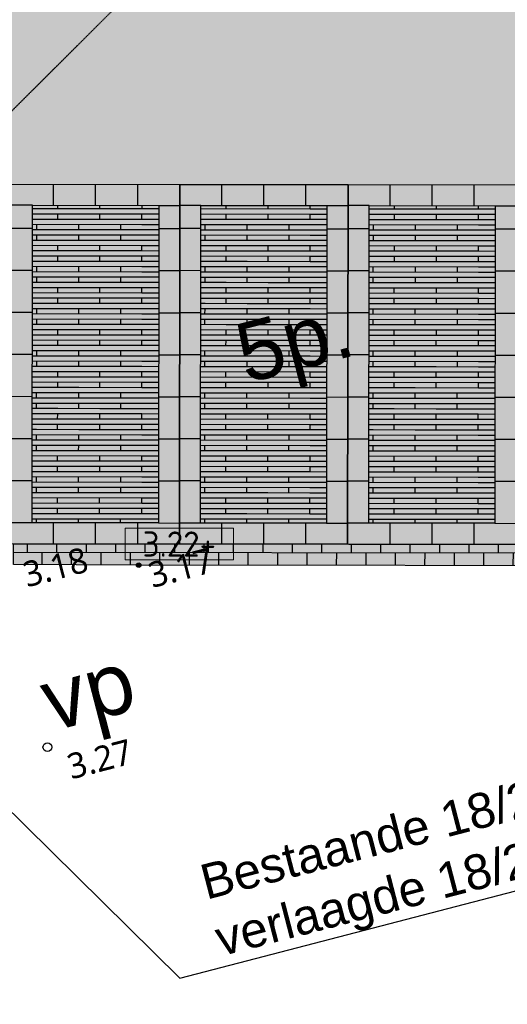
# Model space of a CAD drawing. Header units: millimetres. Extents: x 37875 to 299461, y 97699 to 271071.
# Tile 3 of 198: x 90221 to 97176, y 117196 to 131242. Entities that reach past the tile are written whole.
import ezdxf
from ezdxf.enums import TextEntityAlignment as Align

# ---------------------------------------------------------------- set-up
doc = ezdxf.new("R2010")
doc.units = ezdxf.units.MM
doc.linetypes.add('RI-HWA_AANSLUITLEIDING-SO', pattern=[4.8, 3, -1.8])
for name, color, linetype in [('Hoogte inmeting Binnen Perceel Bestaand pand', 252, 'Continuous'), ('Tekst', 7, 'Continuous'), ('Terrein - Parkeerplaatsen', 10, 'Continuous'), ('Terrein - Struyk Verwo - Hydro Lineo XL 0 Tegels', 250, 'Continuous'), ('Terrein - Struyk Verwo - Hydro Lineo XL 50 Tegels', 251, 'Continuous')]:
    doc.layers.add(name, color=color, linetype=linetype)
doc.layers.add('N-WE-RI-HWA_KOLKAANSLUITING_PVC-G', color=150, linetype='RI-HWA_AANSLUITLEIDING-SO', lineweight=25, true_color=0x007fff)
doc.layers.add('Terrein - Straat Nieuw arcering', color=7, linetype='Continuous', true_color=0xb6b7b4)
doc.layers.add('Terrein - Struyk Verwo - Hydro Lineo XL  0 Solid Grijs', color=7, linetype='Continuous', true_color=0xb6b7b4)
doc.layers.add('X-XX-AL-HOOGTELABEL-S-200', color=7, linetype='Continuous', lineweight=18)
doc.styles.add('20240327-SHE000-0150x1$0$Segoe UI', font='segoeui.ttf', dxfattribs={"height": 12})
doc.styles.add('NLCS-ISO-ANNOTATIEF-T18', font='txt', dxfattribs={"height": 1.8})
doc.styles.get("Standard").update_dxf_attribs({"font": 'arial.ttf'})

# ---------------------------------------------------------------- blocks, each defined once
blk = doc.blocks.new('Parkeerplaats 5130x2400 (90°)')
at = {"layer": 'Terrein - Struyk Verwo - Hydro Lineo XL  0 Solid Grijs'}
h = blk.add_hatch(color=256, dxfattribs=at)
h.dxf.hatch_style = 1
h.paths.add_polyline_path([(846635.656151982, 1489312.407629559), (846635.656151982, 1484182.407629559), (844235.6561519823, 1484182.407629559), (844235.656151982, 1489312.407629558)])
at = {"layer": 'Terrein - Struyk Verwo - Hydro Lineo XL 50 Tegels'}
h = blk.add_hatch(dxfattribs=at)
h.set_pattern_fill('HYDRO LINEO XL 50', color=256, pattern_type=2)
h.set_pattern_definition([(180, (847835.6561519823, 1484482.407629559), (-2.939152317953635e-13, -2399.99999999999), [2400, 1.27237e-11]), (90, (846035.6561519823, 1484482.407629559), (-2399.99999999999, 1.469576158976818e-13), [74.9999999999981, -2324.99999999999]), (180, (846035.6561519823, 1484782.407629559), (-2.939152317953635e-13, -2399.99999999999), [600.000000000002, -1799.99999999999]), (90, (845435.6561519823, 1484632.407629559), (-2399.99999999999, 1.469576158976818e-13), [75.00000000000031, -2324.99999999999]), (90, (846635.6561519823, 1484482.407629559), (-2399.99999999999, 1.469576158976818e-13), [74.9999999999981, -2324.99999999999]), (180, (846635.6561519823, 1484782.407629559), (-2.939152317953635e-13, -2399.99999999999), [599.999999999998, -1799.99999999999]), (90, (847235.6561519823, 1484482.407629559), (-2399.99999999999, 1.469576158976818e-13), [74.9999999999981, -2324.99999999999]), (180, (847235.6561519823, 1484782.407629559), (-2.939152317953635e-13, -2399.99999999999), [600.000000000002, -1799.99999999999]), (90, (847835.6561519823, 1484482.407629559), (-2399.99999999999, 1.469576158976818e-13), [74.9999999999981, -2324.99999999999]), (180, (847835.6561519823, 1484782.407629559), (-2.939152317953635e-13, -2399.99999999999), [600.000000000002, -1799.99999999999]), (90, (845735.6561519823, 1484782.407629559), (-2399.99999999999, 1.469576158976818e-13), [74.9999999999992, -2324.99999999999]), (180, (845735.6561519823, 1485082.407629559), (-2.939152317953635e-13, -2399.99999999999), [300.000000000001, -2099.99999999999]), (90, (846335.6561519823, 1484782.407629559), (-2399.99999999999, 1.469576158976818e-13), [75.0000000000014, -2324.99999999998]), (180, (846335.6561519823, 1485082.407629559), (-2.939152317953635e-13, -2399.99999999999), [600.000000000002, -1799.99999999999]), (90, (846935.6561519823, 1484782.407629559), (-2399.99999999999, 1.469576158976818e-13), [75.0000000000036, -2324.99999999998]), (180, (846935.6561519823, 1485082.407629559), (-2.939152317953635e-13, -2399.99999999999), [599.999999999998, -1799.99999999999]), (180, (847835.6561519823, 1485082.407629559), (-2.939152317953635e-13, -2399.99999999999), [899.999999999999, -1499.99999999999]), (90, (847535.6561519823, 1484782.407629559), (-2399.99999999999, 1.469576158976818e-13), [75.0000000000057, -2324.99999999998]), (180, (847835.6561519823, 1484707.407629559), (-2.939152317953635e-13, -2399.99999999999), [2400, 1.27237e-11]), (180, (847835.6561519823, 1485007.407629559), (-2.939152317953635e-13, -2399.99999999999), [2400, 1.27237e-11]), (180, (847835.6561519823, 1484632.407629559), (-2.939152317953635e-13, -2399.99999999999), [2400, 1.27237e-11]), (180, (847835.6561519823, 1484557.407629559), (-2.939152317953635e-13, -2399.99999999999), [2400, 1.27237e-11]), (90, (845435.6561519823, 1484482.407629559), (-2399.99999999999, 1.469576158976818e-13), [74.9999999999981, -2324.99999999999]), (90, (846035.6561519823, 1484632.407629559), (-2399.99999999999, 1.469576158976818e-13), [75.00000000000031, -2324.99999999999]), (90, (846635.6561519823, 1484632.407629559), (-2399.99999999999, 1.469576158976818e-13), [75.00000000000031, -2324.99999999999]), (90, (847235.6561519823, 1484632.407629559), (-2399.99999999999, 1.469576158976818e-13), [75.00000000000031, -2324.99999999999]), (90, (847835.6561519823, 1484632.407629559), (-2399.99999999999, 1.469576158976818e-13), [75.00000000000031, -2324.99999999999]), (180, (847835.6561519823, 1484932.407629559), (-2.939152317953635e-13, -2399.99999999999), [2400, 1.27237e-11]), (180, (847835.6561519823, 1484857.407629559), (-2.939152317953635e-13, -2399.99999999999), [2400, 1.27237e-11]), (90, (845735.6561519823, 1484932.407629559), (-2399.99999999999, 1.469576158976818e-13), [75.00000000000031, -2324.99999999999]), (90, (846335.6561519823, 1484932.407629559), (-2399.99999999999, 1.469576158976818e-13), [75.00000000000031, -2324.99999999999]), (90, (846935.6561519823, 1484932.407629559), (-2399.99999999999, 1.469576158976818e-13), [75.00000000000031, -2324.99999999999]), (90, (847535.6561519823, 1484932.407629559), (-2399.99999999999, 1.469576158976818e-13), [75.00000000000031, -2324.99999999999]), (90, (846035.6561519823, 1485082.407629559), (-2399.99999999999, 1.469576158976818e-13), [74.9999999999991, -2324.99999999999]), (180, (846035.6561519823, 1485382.407629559), (-2.939152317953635e-13, -2399.99999999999), [600.000000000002, -1799.99999999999]), (90, (845435.6561519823, 1485232.407629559), (-2399.99999999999, 1.469576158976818e-13), [75.00000000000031, -2324.99999999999]), (90, (846635.6561519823, 1485082.407629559), (-2399.99999999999, 1.469576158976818e-13), [75.0000000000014, -2324.99999999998]), (180, (846635.6561519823, 1485382.407629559), (-2.939152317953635e-13, -2399.99999999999), [599.999999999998, -1799.99999999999]), (90, (847235.6561519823, 1485082.407629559), (-2399.99999999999, 1.469576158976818e-13), [75.00000000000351, -2324.99999999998]), (180, (847235.6561519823, 1485382.407629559), (-2.939152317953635e-13, -2399.99999999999), [600.000000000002, -1799.99999999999]), (90, (847835.6561519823, 1485082.407629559), (-2399.99999999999, 1.469576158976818e-13), [75.00000000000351, -2324.99999999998]), (180, (847835.6561519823, 1485382.407629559), (-2.939152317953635e-13, -2399.99999999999), [600.000000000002, -1799.99999999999]), (90, (845735.6561519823, 1485382.407629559), (-2399.99999999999, 1.469576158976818e-13), [75.00000000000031, -2324.99999999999]), (180, (845735.6561519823, 1485682.407629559), (-2.939152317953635e-13, -2399.99999999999), [300.000000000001, -2099.99999999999]), (90, (846335.6561519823, 1485382.407629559), (-2399.99999999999, 1.469576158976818e-13), [75.0000000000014, -2324.99999999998]), (180, (846335.6561519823, 1485682.407629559), (-2.939152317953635e-13, -2399.99999999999), [600.000000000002, -1799.99999999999]), (90, (846935.6561519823, 1485382.407629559), (-2399.99999999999, 1.469576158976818e-13), [75.00000000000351, -2324.99999999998]), (180, (846935.6561519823, 1485682.407629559), (-2.939152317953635e-13, -2399.99999999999), [599.999999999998, -1799.99999999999]), (180, (847835.6561519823, 1485682.407629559), (-2.939152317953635e-13, -2399.99999999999), [899.999999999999, -1499.99999999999]), (90, (847535.6561519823, 1485382.407629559), (-2399.99999999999, 1.469576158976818e-13), [75.0000000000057, -2324.99999999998]), (180, (847835.6561519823, 1485307.407629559), (-2.939152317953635e-13, -2399.99999999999), [2400, 1.27237e-11]), (180, (847835.6561519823, 1485607.407629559), (-2.939152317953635e-13, -2399.99999999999), [2400, 1.27237e-11]), (180, (847835.6561519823, 1485232.407629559), (-2.939152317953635e-13, -2399.99999999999), [2400, 1.27237e-11]), (180, (847835.6561519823, 1485157.407629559), (-2.939152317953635e-13, -2399.99999999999), [2400, 1.27237e-11]), (90, (845435.6561519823, 1485082.407629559), (-2399.99999999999, 1.469576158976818e-13), [74.99999999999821, -2324.99999999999]), (90, (846035.6561519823, 1485232.407629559), (-2399.99999999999, 1.469576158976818e-13), [75.00000000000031, -2324.99999999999]), (90, (846635.6561519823, 1485232.407629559), (-2399.99999999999, 1.469576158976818e-13), [75.00000000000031, -2324.99999999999]), (90, (847235.6561519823, 1485232.407629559), (-2399.99999999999, 1.469576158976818e-13), [75.00000000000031, -2324.99999999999]), (90, (847835.6561519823, 1485232.407629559), (-2399.99999999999, 1.469576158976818e-13), [75.00000000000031, -2324.99999999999]), (180, (847835.6561519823, 1485532.407629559), (-2.939152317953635e-13, -2399.99999999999), [2400, 1.27237e-11]), (180, (847835.6561519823, 1485457.407629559), (-2.939152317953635e-13, -2399.99999999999), [2400, 1.27237e-11]), (90, (845735.6561519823, 1485532.407629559), (-2399.99999999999, 1.469576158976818e-13), [74.9999999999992, -2324.99999999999]), (90, (846335.6561519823, 1485532.407629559), (-2399.99999999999, 1.469576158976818e-13), [74.9999999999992, -2324.99999999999]), (90, (846935.6561519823, 1485532.407629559), (-2399.99999999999, 1.469576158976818e-13), [74.9999999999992, -2324.99999999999]), (90, (847535.6561519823, 1485532.407629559), (-2399.99999999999, 1.469576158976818e-13), [74.9999999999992, -2324.99999999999]), (90, (846035.6561519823, 1485682.407629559), (-2399.99999999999, 1.469576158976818e-13), [75.0000000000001, -2324.99999999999]), (180, (846035.6561519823, 1485982.407629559), (-2.939152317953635e-13, -2399.99999999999), [600.000000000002, -1799.99999999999]), (90, (845435.6561519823, 1485832.407629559), (-2399.99999999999, 1.469576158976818e-13), [74.9999999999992, -2324.99999999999]), (90, (846635.6561519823, 1485682.407629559), (-2399.99999999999, 1.469576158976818e-13), [75.0000000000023, -2324.99999999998]), (180, (846635.6561519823, 1485982.407629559), (-2.939152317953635e-13, -2399.99999999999), [599.999999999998, -1799.99999999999]), (90, (847235.6561519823, 1485682.407629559), (-2399.99999999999, 1.469576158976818e-13), [75.00000000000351, -2324.99999999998]), (180, (847235.6561519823, 1485982.407629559), (-2.939152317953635e-13, -2399.99999999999), [600.000000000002, -1799.99999999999]), (90, (847835.6561519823, 1485682.407629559), (-2399.99999999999, 1.469576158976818e-13), [75.00000000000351, -2324.99999999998]), (180, (847835.6561519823, 1485982.407629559), (-2.939152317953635e-13, -2399.99999999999), [600.000000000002, -1799.99999999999]), (90, (845735.6561519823, 1485982.407629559), (-2399.99999999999, 1.469576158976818e-13), [75.00000000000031, -2324.99999999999]), (180, (845735.6561519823, 1486282.407629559), (-2.939152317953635e-13, -2399.99999999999), [300.000000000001, -2099.99999999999]), (90, (846335.6561519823, 1485982.407629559), (-2399.99999999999, 1.469576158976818e-13), [75.00000000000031, -2324.99999999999]), (180, (846335.6561519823, 1486282.407629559), (-2.939152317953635e-13, -2399.99999999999), [600.000000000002, -1799.99999999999]), (90, (846935.6561519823, 1485982.407629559), (-2399.99999999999, 1.469576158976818e-13), [75.0000000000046, -2324.99999999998]), (180, (846935.6561519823, 1486282.407629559), (-2.939152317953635e-13, -2399.99999999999), [599.999999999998, -1799.99999999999]), (180, (847835.6561519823, 1486282.407629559), (-2.939152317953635e-13, -2399.99999999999), [899.999999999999, -1499.99999999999]), (90, (847535.6561519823, 1485982.407629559), (-2399.99999999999, 1.469576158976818e-13), [75.0000000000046, -2324.99999999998]), (180, (847835.6561519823, 1485907.407629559), (-2.939152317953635e-13, -2399.99999999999), [2400, 1.27237e-11]), (180, (847835.6561519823, 1486207.407629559), (-2.939152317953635e-13, -2399.99999999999), [2400, 1.27237e-11]), (180, (847835.6561519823, 1485832.407629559), (-2.939152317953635e-13, -2399.99999999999), [2400, 1.27237e-11]), (180, (847835.6561519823, 1485757.407629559), (-2.939152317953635e-13, -2399.99999999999), [2400, 1.27237e-11]), (90, (845435.6561519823, 1485682.407629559), (-2399.99999999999, 1.469576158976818e-13), [74.99999999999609, -2324.99999999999]), (90, (846035.6561519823, 1485832.407629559), (-2399.99999999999, 1.469576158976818e-13), [74.9999999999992, -2324.99999999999]), (90, (846635.6561519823, 1485832.407629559), (-2399.99999999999, 1.469576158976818e-13), [74.9999999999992, -2324.99999999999]), (90, (847235.6561519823, 1485832.407629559), (-2399.99999999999, 1.469576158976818e-13), [74.9999999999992, -2324.99999999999]), (90, (847835.6561519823, 1485832.407629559), (-2399.99999999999, 1.469576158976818e-13), [74.9999999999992, -2324.99999999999]), (180, (847835.6561519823, 1486132.407629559), (-2.939152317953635e-13, -2399.99999999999), [2400, 1.27237e-11]), (180, (847835.6561519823, 1486057.407629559), (-2.939152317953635e-13, -2399.99999999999), [2400, 1.27237e-11]), (90, (845735.6561519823, 1486132.407629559), (-2399.99999999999, 1.469576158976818e-13), [75.00000000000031, -2324.99999999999]), (90, (846335.6561519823, 1486132.407629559), (-2399.99999999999, 1.469576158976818e-13), [75.00000000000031, -2324.99999999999]), (90, (846935.6561519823, 1486132.407629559), (-2399.99999999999, 1.469576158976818e-13), [75.00000000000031, -2324.99999999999]), (90, (847535.6561519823, 1486132.407629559), (-2399.99999999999, 1.469576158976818e-13), [75.00000000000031, -2324.99999999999]), (90, (846035.6561519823, 1486282.407629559), (-2399.99999999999, 1.469576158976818e-13), [74.9999999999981, -2324.99999999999]), (180, (846035.6561519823, 1486582.407629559), (-2.939152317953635e-13, -2399.99999999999), [600.000000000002, -1799.99999999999]), (90, (845435.6561519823, 1486432.407629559), (-2399.99999999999, 1.469576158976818e-13), [75.00000000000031, -2324.99999999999]), (90, (846635.6561519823, 1486282.407629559), (-2399.99999999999, 1.469576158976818e-13), [75.00000000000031, -2324.99999999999]), (180, (846635.6561519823, 1486582.407629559), (-2.939152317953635e-13, -2399.99999999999), [599.999999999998, -1799.99999999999]), (90, (847235.6561519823, 1486282.407629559), (-2399.99999999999, 1.469576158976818e-13), [75.0000000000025, -2324.99999999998]), (180, (847235.6561519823, 1486582.407629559), (-2.939152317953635e-13, -2399.99999999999), [600.000000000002, -1799.99999999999]), (90, (847835.6561519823, 1486282.407629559), (-2399.99999999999, 1.469576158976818e-13), [75.0000000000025, -2324.99999999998]), (180, (847835.6561519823, 1486582.407629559), (-2.939152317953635e-13, -2399.99999999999), [600.000000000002, -1799.99999999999]), (90, (845735.6561519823, 1486582.407629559), (-2399.99999999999, 1.469576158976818e-13), [75.00000000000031, -2324.99999999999]), (180, (845735.6561519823, 1486882.407629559), (-2.939152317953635e-13, -2399.99999999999), [300.000000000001, -2099.99999999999]), (90, (846335.6561519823, 1486582.407629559), (-2399.99999999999, 1.469576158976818e-13), [75.00000000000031, -2324.99999999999]), (180, (846335.6561519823, 1486882.407629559), (-2.939152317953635e-13, -2399.99999999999), [600.000000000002, -1799.99999999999]), (90, (846935.6561519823, 1486582.407629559), (-2399.99999999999, 1.469576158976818e-13), [75.0000000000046, -2324.99999999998]), (180, (846935.6561519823, 1486882.407629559), (-2.939152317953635e-13, -2399.99999999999), [599.999999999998, -1799.99999999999]), (180, (847835.6561519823, 1486882.407629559), (-2.939152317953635e-13, -2399.99999999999), [899.9999999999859, -1500]), (90, (847535.6561519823, 1486582.407629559), (-2399.99999999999, 1.469576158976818e-13), [75.0000000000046, -2324.99999999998]), (180, (847835.6561519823, 1486507.407629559), (-2.939152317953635e-13, -2399.99999999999), [2400, 1.27237e-11]), (180, (847835.6561519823, 1486807.407629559), (-2.939152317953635e-13, -2399.99999999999), [2400, 1.27237e-11]), (180, (847835.6561519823, 1486432.407629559), (-2.939152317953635e-13, -2399.99999999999), [2400, 1.27237e-11]), (180, (847835.6561519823, 1486357.407629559), (-2.939152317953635e-13, -2399.99999999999), [2400, 1.27237e-11]), (90, (845435.6561519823, 1486282.407629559), (-2399.99999999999, 1.469576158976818e-13), [74.999999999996, -2324.99999999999]), (90, (846035.6561519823, 1486432.407629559), (-2399.99999999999, 1.469576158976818e-13), [75.00000000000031, -2324.99999999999]), (90, (846635.6561519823, 1486432.407629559), (-2399.99999999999, 1.469576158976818e-13), [75.00000000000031, -2324.99999999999]), (90, (847235.6561519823, 1486432.407629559), (-2399.99999999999, 1.469576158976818e-13), [75.00000000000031, -2324.99999999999]), (90, (847835.6561519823, 1486432.407629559), (-2399.99999999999, 1.469576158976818e-13), [75.00000000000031, -2324.99999999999]), (180, (847835.6561519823, 1486732.407629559), (-2.939152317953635e-13, -2399.99999999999), [2400, 1.27237e-11]), (180, (847835.6561519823, 1486657.407629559), (-2.939152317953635e-13, -2399.99999999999), [2400, 1.27237e-11]), (90, (845735.6561519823, 1486732.407629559), (-2399.99999999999, 1.469576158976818e-13), [75.00000000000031, -2324.99999999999]), (90, (846335.6561519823, 1486732.407629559), (-2399.99999999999, 1.469576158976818e-13), [75.00000000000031, -2324.99999999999]), (90, (846935.6561519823, 1486732.407629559), (-2399.99999999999, 1.469576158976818e-13), [75.00000000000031, -2324.99999999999]), (90, (847535.6561519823, 1486732.407629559), (-2399.99999999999, 1.469576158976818e-13), [75.00000000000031, -2324.99999999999])])
h.paths.add_polyline_path([(846335.656151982, 1489012.407629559), (846335.656151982, 1484482.407629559), (844535.6561519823, 1484482.407629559), (844535.656151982, 1489012.407629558)])
at = {"layer": 'Terrein - Parkeerplaatsen'}
blk.add_lwpolyline([(846635.656151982, 1489312.407629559), (846635.656151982, 1484182.407629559), (844235.6561519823, 1484182.407629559), (844235.656151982, 1489312.407629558)], close=True, dxfattribs=at)
at = {"layer": 'Terrein - Struyk Verwo - Hydro Lineo XL 0 Tegels'}
for points in [[(844835.6561519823, 1489012.407629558), (844835.6561519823, 1489312.407629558)], [(845435.6561519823, 1489012.407629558), (845435.6561519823, 1489312.407629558)], [(846035.6561519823, 1489012.407629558), (846035.6561519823, 1489312.407629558)], [(844535.6561519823, 1489012.407629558), (844235.6561519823, 1489012.407629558)], [(846335.656151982, 1489012.407629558), (846635.656151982, 1489012.407629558)], [(844535.6561519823, 1488682.407629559), (844235.6561519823, 1488682.407629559)], [(846335.656151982, 1488682.407629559), (846635.656151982, 1488682.407629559)], [(844535.6561519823, 1488082.407629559), (844235.6561519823, 1488082.407629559)], [(846335.656151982, 1488082.407629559), (846635.656151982, 1488082.407629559)], [(844535.6561519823, 1487482.407629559), (844235.6561519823, 1487482.407629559)], [(846335.656151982, 1487482.407629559), (846635.656151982, 1487482.407629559)], [(844535.6561519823, 1486882.407629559), (844235.6561519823, 1486882.407629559)], [(846335.656151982, 1486882.407629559), (846635.656151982, 1486882.407629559)], [(844535.6561519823, 1486282.407629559), (844235.6561519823, 1486282.407629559)], [(846335.656151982, 1486282.407629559), (846635.656151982, 1486282.407629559)], [(844535.6561519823, 1485682.407629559), (844235.6561519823, 1485682.407629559)], [(846335.656151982, 1485682.407629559), (846635.656151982, 1485682.407629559)], [(844535.6561519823, 1485082.407629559), (844235.6561519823, 1485082.407629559)], [(846335.656151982, 1485082.407629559), (846635.656151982, 1485082.407629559)], [(844535.6561519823, 1484482.407629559), (844235.6561519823, 1484482.407629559)], [(844835.6561519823, 1484482.407629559), (844835.6561519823, 1484182.407629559)], [(845435.6561519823, 1484482.407629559), (845435.6561519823, 1484182.407629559)], [(846035.6561519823, 1484482.407629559), (846035.6561519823, 1484182.407629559)], [(846335.656151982, 1484482.407629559), (846635.656151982, 1484482.407629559)]]:
    blk.add_lwpolyline(points, dxfattribs=at)
blk.add_lwpolyline([(846335.656151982, 1489012.407629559), (846335.656151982, 1484482.407629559), (844535.6561519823, 1484482.407629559), (844535.656151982, 1489012.407629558)], close=True, dxfattribs=at)
blk = doc.blocks.new('20240327-SHE000-0150x1$0$detailpunt')
h = blk.add_hatch(color=256)
edge = h.paths.add_edge_path()
edge.add_arc((0, 0), 0.1623463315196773, 0, 360)
blk.add_circle((0, 0), 0.1623463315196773)
blk = doc.blocks.new('Inmetingen Bestaand Pand')
blk.add_circle((-85.5758217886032, -65.54984785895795, 3.270839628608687), 0.06244089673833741)
at = {"xscale": 0.2, "yscale": 0.2, "zscale": 0.2}
blk.add_blockref('20240327-SHE000-0150x1$0$detailpunt', (-83.66235891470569, -63.36430197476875, 3.165004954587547), dxfattribs=at)
blk.add_blockref('20240327-SHE000-0150x1$0$detailpunt', (-83.66235891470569, -63.36430197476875, 3.165004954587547), dxfattribs=at)
at = {"style": '20240327-SHE000-0150x1$0$Segoe UI'}
for s, height, p in [('3.18', 0.36, (-85.283869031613, -63.27047586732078, 3.175852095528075)), ('3.17', 0.36, (-83.5560846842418, -63.72777837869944, 3.165004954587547)), ('3.17', 0.36, (-83.5560846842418, -63.72777837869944, 3.165004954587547)), ('vp', 0.8999999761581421, (-85.46333996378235, -65.35008410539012, 3.270839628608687)), ('3.27', 0.36, (-85.36101810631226, -66.08048369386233, 3.270839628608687))]:
    blk.add_text(s, height=height, dxfattribs=at).set_placement(p)
blk = doc.blocks.new('*U284')
h = blk.add_hatch(color=253)
h.dxf.hatch_style = 1
h.paths.add_polyline_path([(-3.858258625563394, -1.132202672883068), (3.858258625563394, -1.132202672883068), (3.858258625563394, 1.132202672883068), (-3.858258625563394, 1.132202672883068)])
blk.add_lwpolyline([(-3.858258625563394, -1.132202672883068), (3.858258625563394, -1.132202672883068), (3.858258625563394, 1.132202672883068), (-3.858258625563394, 1.132202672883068)], close=True)
at = {"style": 'NLCS-ISO-ANNOTATIEF-T18'}
blk.add_attdef('HGT', text='', height=1.8, dxfattribs=at).set_placement((-0.002853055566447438, -0.0004570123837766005), align=Align.MIDDLE_CENTER)

msp = doc.modelspace()

# ---------------------------------------------------------------- hatches: boundary and pattern name
at = {"layer": 'Terrein - Straat Nieuw arcering'}
h = msp.add_hatch(color=256, dxfattribs=at)
h.dxf.hatch_style = 1
h.paths.add_polyline_path([(90131.50066336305, 123468.4765979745), (90131.79598792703, 123764.2262438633), (99699.03849794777, 123754.6727539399), (99698.61769443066, 123451.9439464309), (99513.65952973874, 123452.2010446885), (91918.75913816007, 123460.0219022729)])
at = {"layer": 'Terrein - Struyk Verwo - Hydro Lineo XL  0 Solid Grijs'}
h = msp.add_hatch(color=256, dxfattribs=at)
h.dxf.hatch_style = 1
edge = h.paths.add_edge_path()
edge.add_line((86667.08133857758, 133605.2315811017), (85553.45141666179, 132605.6370480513))
edge.add_arc((81444.42927917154, 139289.8482107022), 7846.192821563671, 243.3934766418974, 301.58052010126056, ccw=False)
edge.add_line((77930.42639436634, 132274.5416944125), (80589.90902188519, 129555.3623258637))
edge.add_line((80589.90902187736, 129555.3623257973), (82707.80905655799, 127281.1426959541))
edge.add_arc((76828.5005625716, 122246.2177695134), 7740.590247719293, 29.620857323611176, 40.57610376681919, ccw=False)
edge.add_line((83557.5122594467, 126072.0691735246), (86684.82578860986, 128897.670816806))
edge.add_line((86684.8257886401, 128897.6708168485), (87194.49644631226, 128897.1618787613))
edge.add_line((87194.49644633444, 128897.1618787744), (87704.1671040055, 128896.6529408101))
edge.add_line((87704.16710396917, 128896.6529408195), (88304.16680482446, 128896.0538035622))
edge.add_line((88304.16680481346, 128896.0538035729), (100304.160822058, 128884.0710590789))
edge.add_line((100304.1608220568, 128884.071059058), (100316.4730919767, 141214.0649118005))
edge.add_line((100316.4730919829, 141214.0649117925), (102716.471895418, 141211.6683628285))
edge.add_line((102716.4718954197, 141211.6683628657), (102718.6415632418, 143384.4594897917))
edge.add_line((102718.6415632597, 143384.4594897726), (105118.6403666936, 143382.0629409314))
edge.add_line((105118.6403666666, 143382.0629409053), (105120.810034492, 145554.8540674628))
edge.add_line((105120.8100345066, 145554.8540674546), (107520.8088379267, 145552.4575185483))
edge.add_line((107520.8088379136, 145552.4575185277), (107522.9785057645, 147725.2486454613))
edge.add_line((107522.9785057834, 147725.2486454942), (109922.9773092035, 147722.8520965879))
edge.add_line((109922.9773091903, 147722.8520965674), (109925.1469770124, 149895.6432234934))
edge.add_line((109925.1469770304, 149895.6432234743), (112325.1457804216, 149893.2466745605))
edge.add_line((112325.1457804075, 149893.246674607), (112327.3154482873, 152066.0378015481))
edge.add_line((112327.3154483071, 152066.0378015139), (114727.3142517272, 152063.6412526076))
edge.add_line((114727.3142517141, 152063.6412525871), (114729.4839195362, 154236.4323795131))
edge.add_line((114729.4839195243, 154236.4323795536), (117129.4827229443, 154234.0358306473))
edge.add_line((117129.482722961, 154234.0358306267), (117131.6523907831, 156406.8269575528))
edge.add_line((117131.652390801, 156406.8269575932), (119531.6511942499, 156404.4304086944))
edge.add_line((119531.6511942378, 156404.4304086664), (119533.8208620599, 158577.2215355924))
edge.add_line((119533.8208620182, 158577.2215355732), (121933.8196654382, 158574.824986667))
edge.add_line((121933.8196654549, 158574.8249867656), (121935.9893333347, 160747.6161137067))
edge.add_line((121935.9893333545, 160747.6161136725), (124335.9881367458, 160745.2195647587))
edge.add_line((124335.9881367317, 160745.2195647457), (124338.1578045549, 162918.0106915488))
edge.add_line((124338.1578045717, 162918.0106915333), (126738.1566079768, 162915.6141426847))
edge.add_line((126738.1566079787, 162915.6141426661), (126740.3262758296, 165088.4052695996))
edge.add_line((126740.3262758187, 165088.405269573), (128840.325228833, 165086.3082892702))
edge.add_line((128840.3252288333, 165086.3082893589), (128842.22368819, 166987.5005254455))
edge.add_line((128842.2236882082, 166987.5005254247), (131402.3725807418, 166984.9440566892))
edge.add_line((131402.37258073, 166984.9440566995), (131404.427388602, 169042.7098743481))
edge.add_line((131404.4273885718, 169042.7098743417), (144004.463143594, 169030.1279505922))
edge.add_line((144004.4631436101, 169030.1279505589), (144011.6946662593, 176229.9630641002))
edge.add_line((144011.6946662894, 176229.9630640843), (144743.5703354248, 176229.2322404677))
edge.add_line((144743.5703354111, 176229.2322405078), (144748.6929587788, 181359.2296829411))
edge.add_line((144748.6929587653, 181359.2296829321), (147148.6917620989, 181356.8331340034))
edge.add_line((147148.6917621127, 181356.8331340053), (147146.1356067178, 183525.3544100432))
edge.add_line((147146.1356067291, 183525.3544100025), (149250.856114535, 183523.2527149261))
edge.add_line((149250.8561144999, 183523.2527150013), (149252.7588422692, 185428.7195165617))
edge.add_line((149252.7588422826, 185428.7195165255), (150742.1267036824, 186774.3853054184))
edge.add_line((150742.1267036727, 186774.3853053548), (152231.4945650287, 188120.0510942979))
edge.add_line((152231.494565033, 188120.051094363), (156810.2413640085, 192257.0162344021))
edge.add_line((156810.2413640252, 192257.0162344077), (163444.5160833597, 192250.3914444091))
edge.add_line((163444.5160833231, 192250.3914443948), (163441.5203737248, 189250.3929401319))
edge.add_line((163441.520373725, 189250.3929401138), (170341.516933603, 189243.5028081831))
edge.add_line((170341.5169336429, 189243.502808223), (170348.4391517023, 195473.9171884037))
edge.add_line((170348.4391516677, 195473.9171883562), (170355.5315828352, 199518.5186944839))
edge.add_line((170355.5315828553, 199518.5186945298), (170350.7942035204, 202007.1107801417))
edge.add_line((170350.7942035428, 202007.1107800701), (170349.695555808, 203444.3957816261))
edge.add_line((170349.6955557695, 203444.395781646), (170348.1431030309, 204488.7258807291))
edge.add_line((170348.1431030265, 204488.7258807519), (176318.2164821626, 209882.758946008))
edge.add_line((176318.2164821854, 209882.7589460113), (179818.2147444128, 209879.2639853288))
edge.add_line((179818.214744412, 209879.2639853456), (179820.5240697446, 213047.289544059))
edge.add_line((179820.5240697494, 213047.2895440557), (183321.3764702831, 213043.7937239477))
edge.add_line((183321.3764702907, 213043.7937239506), (183323.5461382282, 215216.5848509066))
edge.add_line((183323.5461381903, 215216.5848508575), (185723.5449416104, 215214.1883019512))
edge.add_line((185723.5449416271, 215214.1883019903), (185725.714609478, 217386.9794289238))
edge.add_line((185725.7146094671, 217386.9794288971), (188125.7134128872, 217384.5828799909))
edge.add_line((188125.7134129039, 217384.5828799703), (188127.4155854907, 219089.2058046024))
edge.add_line((188127.4155854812, 219089.2058046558), (190527.4143889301, 219086.809255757))
edge.add_line((190527.414388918, 219086.809255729), (190529.6392722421, 221314.8953638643))
edge.add_line((190529.6392722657, 221314.8953638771), (192629.6382252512, 221312.7983835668))
edge.add_line((192629.6382252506, 221312.7983835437), (192632.7343676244, 224413.397754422))
edge.add_arc((185176.2764753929, 229285.2663065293), 8906.956129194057, 326.8403740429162, 364.3411159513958)
edge.add_arc((185113.2463353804, 229290.6587827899), 8969.40300132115, 364.2762912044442, 398.9877143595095)
edge.add_line((192084.9918430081, 234933.7922011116), (188484.377384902, 238908.3049918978))
edge.add_line((188484.3773848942, 238908.3049919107), (186712.6955498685, 240962.5423860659))
edge.add_line((186712.6955498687, 240962.5423860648), (182234.0977548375, 236716.1170827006))
edge.add_line((182234.0977547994, 236716.1170827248), (184294.0275854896, 234554.2576613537))
edge.add_arc((177711.7653394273, 228661.70324559), 8834.499070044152, -31.58431276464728, 41.83545197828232, ccw=False)
edge.add_arc((161043.4012263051, 237963.7273376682), 27917.38151726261, 314.9676340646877, 330.0700607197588, ccw=False)
edge.add_line((180772.8165684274, 218212.0094114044), (177997.1169734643, 218214.7811249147))
edge.add_line((177997.1169734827, 218214.7811249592), (177995.0199930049, 216114.7821681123))
edge.add_line((177995.0199929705, 216114.7821681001), (175344.0545203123, 216117.4293229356))
edge.add_line((175344.0545203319, 216117.4293229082), (175341.6579714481, 213717.4305194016))
edge.add_line((175341.6579714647, 213717.4305194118), (172690.6924988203, 213720.0776743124))
edge.add_line((172690.6924988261, 213720.0776743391), (172688.2959499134, 211320.078870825))
edge.add_line((172688.2959498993, 211320.0788708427), (170037.3304772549, 211322.7260257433))
edge.add_line((170037.3304772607, 211322.7260257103), (170034.9339283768, 208922.7272222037))
edge.add_line((170034.9339283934, 208922.727222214), (167383.9684557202, 208925.3743771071))
edge.add_line((167383.9684556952, 208925.3743770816), (167381.5719068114, 206525.375573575))
edge.add_line((167381.571906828, 206525.3755735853), (164730.6064341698, 206528.0227284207))
edge.add_line((164730.6064341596, 206528.0227284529), (164728.2098852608, 204128.023925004))
edge.add_line((164728.2098852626, 204128.0239250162), (162077.2444126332, 204130.6710798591))
edge.add_line((162077.244412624, 204130.6710798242), (162074.8478637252, 201730.6722763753))
edge.add_line((162074.8478637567, 201730.6722763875), (159423.8823910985, 201733.3194312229))
edge.add_line((159423.8823910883, 201733.3194311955), (159421.4858422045, 199333.3206276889))
edge.add_line((159421.4858421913, 199333.3206276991), (156770.5203695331, 199335.9677825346))
edge.add_line((156770.5203695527, 199335.9677825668), (156768.1238206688, 196935.9689790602))
edge.add_line((156768.1238206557, 196935.9689790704), (154117.1583479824, 196938.6161339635))
edge.add_line((154117.1583479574, 196938.6161339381), (154114.7617990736, 194538.6173304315))
edge.add_line((154114.7617990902, 194538.6173304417), (151463.796326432, 194541.2644852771))
edge.add_line((151463.7963264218, 194541.2644852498), (151461.399777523, 192141.2656818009))
edge.add_line((151461.3997775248, 192141.265681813), (148810.4343048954, 192143.9128366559))
edge.add_line((148810.434304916, 192143.9128366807), (148808.0377560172, 189743.9140332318))
edge.add_line((148808.037756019, 189743.9140332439), (146157.0722833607, 189746.5611880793))
edge.add_line((146157.0722833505, 189746.5611880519), (146154.6757344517, 187346.5623846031))
edge.add_line((146154.6757344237, 187346.5623845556), (143503.7102617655, 187349.209539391))
edge.add_line((143503.7102617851, 187349.2095393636), (143501.3137129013, 184949.210735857))
edge.add_line((143501.3137128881, 184949.2107358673), (140850.3482402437, 184951.8578907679))
edge.add_line((140850.3482402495, 184951.8578908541), (140847.9516913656, 182551.8590873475))
edge.add_line((140847.9516913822, 182551.8590872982), (138196.986218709, 182554.5062421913))
edge.add_line((138196.9862187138, 182554.5062422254), (138194.58966983, 180154.5074387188))
edge.add_line((138194.5896698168, 180154.5074386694), (135543.6241971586, 180157.1545935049))
edge.add_line((135543.6241971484, 180157.1545934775), (135541.2276482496, 177757.1557900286))
edge.add_line((135541.2276482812, 177757.1557900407), (132890.2621756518, 177759.8029448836))
edge.add_line((132890.2621756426, 177759.802944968), (132887.8656267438, 175359.8041415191))
edge.add_line((132887.8656267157, 175359.8041414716), (130236.9001540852, 175362.4512964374))
edge.add_line((130236.9001541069, 175362.4512964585), (130234.5036052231, 172962.4524929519))
edge.add_line((130234.5036052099, 172962.4524929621), (127583.5381325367, 172965.0996478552))
edge.add_line((127583.5381325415, 172965.0996478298), (127581.1415836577, 170565.1008443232))
edge.add_line((127581.1415836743, 170565.1008443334), (124930.1761110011, 170567.7479992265))
edge.add_line((124930.1761109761, 170567.7479992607), (124927.7795620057, 168167.7491957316))
edge.add_line((124927.7795620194, 168167.7491957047), (122276.8140894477, 168170.3963505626))
edge.add_line((122276.8140894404, 168170.3963505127), (122274.4175405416, 165770.3975470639))
edge.add_line((122274.4175405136, 165770.397547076), (119623.4520678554, 165773.0447019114))
edge.add_line((119623.452067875, 165773.044701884), (119621.0555189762, 163373.0458984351))
edge.add_line((119621.0555190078, 163373.0458984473), (116970.0900463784, 163375.6930532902))
edge.add_line((116970.0900463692, 163375.6930533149), (116967.6934974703, 160975.694249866))
edge.add_line((116967.6934974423, 160975.6942498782), (114316.7280247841, 160978.3414047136))
edge.add_line((114316.7280248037, 160978.3414046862), (114314.3314759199, 158578.3426011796))
edge.add_line((114314.3314759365, 158578.3426011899), (111663.3660032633, 158580.989756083))
edge.add_line((111663.3660032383, 158580.9897560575), (111660.9694543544, 156180.9909525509))
edge.add_line((111660.9694543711, 156180.9909525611), (109010.0039817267, 156183.6381074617))
edge.add_line((109010.0039817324, 156183.6381074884), (109007.6074328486, 153783.6393039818))
edge.add_line((109007.6074328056, 153783.639303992), (106356.6419601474, 153786.2864588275))
edge.add_line((106356.641960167, 153786.2864588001), (106354.2454112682, 151386.2876553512))
edge.add_line((106354.2454112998, 151386.2876553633), (103703.2799386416, 151388.9348101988))
edge.add_line((103703.2799386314, 151388.9348101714), (103700.8833897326, 148988.9360067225))
edge.add_line((103700.8833897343, 148988.9360067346), (101049.917917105, 148991.5831615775))
edge.add_line((101049.9179170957, 148991.5831616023), (101047.5213682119, 146591.5843580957))
edge.add_line((101047.5213682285, 146591.5843581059), (98396.5558955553, 146594.231512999))
edge.add_line((98396.5558955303, 146594.2315129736), (98394.15934664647, 144194.2327094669))
edge.add_line((98394.15934666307, 144194.2327094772), (95743.19387398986, 144196.8798643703))
edge.add_line((95743.19387396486, 144196.8798643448), (95740.79732508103, 141796.8810608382))
edge.add_line((95740.79732509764, 141796.8810608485), (93089.83185246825, 141799.5282156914))
edge.add_line((93089.83185245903, 141799.5282157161), (93087.43530356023, 139399.5294122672))
edge.add_line((93087.4353035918, 139399.5294122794), (90436.46983093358, 139402.1765671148))
edge.add_line((90436.46983089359, 139402.1765670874), (90434.07328199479, 137002.1777636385))
edge.add_line((90434.07328202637, 137002.1777636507), (87783.10780939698, 137004.8249184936))
edge.add_line((87783.10780938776, 137004.8249184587), (87780.71126049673, 134604.8261141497))
edge.add_line((87780.71126052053, 134604.8261141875), (86667.08133860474, 133605.2315811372))
at = {"layer": 'Terrein - Struyk Verwo - Hydro Lineo XL 0 Tegels'}
h = msp.add_hatch(dxfattribs=at)
h.set_pattern_fill('AVH-ANT_BSS_KEIFRMT_HALFST', color=256, scale=2000, angle=89.9427866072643, pattern_type=2)
h.set_pattern_definition([(89.9427866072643, (199623.0152005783, 214676.7448927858), (-209.7901972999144, 210.2095933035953), [209.9999999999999, -209.9999999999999]), (179.9427866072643, (199623.0152005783, 214676.7448927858), (-0.2096980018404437, -209.9998953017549), [])])
h.paths.add_polyline_path([(90131.50066336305, 123468.4765979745), (90131.79598792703, 123764.2262438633), (99699.03849794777, 123754.6727539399), (99698.61769443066, 123451.9439464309), (99513.65952973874, 123452.2010446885), (91918.75913816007, 123460.0219022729)])
at = {"layer": 'Terrein - Struyk Verwo - Hydro Lineo XL 50 Tegels'}
h = msp.add_hatch(dxfattribs=at)
h.set_pattern_fill('AVH-PLANKEN_02-SO', color=256, scale=40, angle=359.9427865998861, pattern_type=2)
h.set_pattern_definition([(359.9427865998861, (-39679091.96540376, -435187440.3575831), (0.07988496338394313, 79.99996011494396), []), (89.94278659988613, (-39679091.96540376, -435187440.3575831), (-159.84015030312, 160.1596901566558), [79.99999999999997, -559.9999999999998]), (89.94278659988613, (-39678771.88567834, -435187360.6771628), (-159.84015030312, 160.1596901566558), [79.99999999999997, -559.9999999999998])])
edge = h.paths.add_edge_path()
edge.add_line((86667.08133857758, 133605.2315811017), (85553.45141666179, 132605.6370480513))
edge.add_arc((81444.42927917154, 139289.8482107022), 7846.192821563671, 243.3934766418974, 301.58052010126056, ccw=False)
edge.add_line((77930.42639436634, 132274.5416944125), (80589.90902188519, 129555.3623258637))
edge.add_line((80589.90902187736, 129555.3623257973), (82707.80905655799, 127281.1426959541))
edge.add_arc((76828.5005625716, 122246.2177695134), 7740.590247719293, 29.620857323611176, 40.57610376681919, ccw=False)
edge.add_line((83557.5122594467, 126072.0691735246), (86684.82578860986, 128897.670816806))
edge.add_line((86684.8257886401, 128897.6708168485), (87194.49644631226, 128897.1618787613))
edge.add_line((87194.49644633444, 128897.1618787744), (87704.1671040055, 128896.6529408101))
edge.add_line((87704.16710396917, 128896.6529408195), (88304.16680482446, 128896.0538035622))
edge.add_line((88304.16680481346, 128896.0538035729), (100304.160822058, 128884.0710590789))
edge.add_line((100304.1608220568, 128884.071059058), (100316.4730919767, 141214.0649118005))
edge.add_line((100316.4730919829, 141214.0649117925), (102716.471895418, 141211.6683628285))
edge.add_line((102716.4718954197, 141211.6683628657), (102718.6415632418, 143384.4594897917))
edge.add_line((102718.6415632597, 143384.4594897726), (105118.6403666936, 143382.0629409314))
edge.add_line((105118.6403666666, 143382.0629409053), (105120.810034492, 145554.8540674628))
edge.add_line((105120.8100345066, 145554.8540674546), (107520.8088379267, 145552.4575185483))
edge.add_line((107520.8088379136, 145552.4575185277), (107522.9785057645, 147725.2486454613))
edge.add_line((107522.9785057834, 147725.2486454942), (109922.9773092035, 147722.8520965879))
edge.add_line((109922.9773091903, 147722.8520965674), (109925.1469770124, 149895.6432234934))
edge.add_line((109925.1469770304, 149895.6432234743), (112325.1457804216, 149893.2466745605))
edge.add_line((112325.1457804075, 149893.246674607), (112327.3154482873, 152066.0378015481))
edge.add_line((112327.3154483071, 152066.0378015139), (114727.3142517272, 152063.6412526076))
edge.add_line((114727.3142517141, 152063.6412525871), (114729.4839195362, 154236.4323795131))
edge.add_line((114729.4839195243, 154236.4323795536), (117129.4827229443, 154234.0358306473))
edge.add_line((117129.482722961, 154234.0358306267), (117131.6523907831, 156406.8269575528))
edge.add_line((117131.652390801, 156406.8269575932), (119531.6511942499, 156404.4304086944))
edge.add_line((119531.6511942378, 156404.4304086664), (119533.8208620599, 158577.2215355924))
edge.add_line((119533.8208620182, 158577.2215355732), (121933.8196654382, 158574.824986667))
edge.add_line((121933.8196654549, 158574.8249867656), (121935.9893333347, 160747.6161137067))
edge.add_line((121935.9893333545, 160747.6161136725), (124335.9881367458, 160745.2195647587))
edge.add_line((124335.9881367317, 160745.2195647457), (124338.1578045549, 162918.0106915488))
edge.add_line((124338.1578045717, 162918.0106915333), (126738.1566079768, 162915.6141426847))
edge.add_line((126738.1566079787, 162915.6141426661), (126740.3262758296, 165088.4052695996))
edge.add_line((126740.3262758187, 165088.405269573), (128840.325228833, 165086.3082892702))
edge.add_line((128840.3252288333, 165086.3082893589), (128842.22368819, 166987.5005254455))
edge.add_line((128842.2236882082, 166987.5005254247), (131402.3725807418, 166984.9440566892))
edge.add_line((131402.37258073, 166984.9440566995), (131404.427388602, 169042.7098743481))
edge.add_line((131404.4273885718, 169042.7098743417), (144004.463143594, 169030.1279505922))
edge.add_line((144004.4631436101, 169030.1279505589), (144011.6946662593, 176229.9630641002))
edge.add_line((144011.6946662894, 176229.9630640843), (144743.5703354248, 176229.2322404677))
edge.add_line((144743.5703354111, 176229.2322405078), (144748.6929587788, 181359.2296829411))
edge.add_line((144748.6929587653, 181359.2296829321), (147148.6917620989, 181356.8331340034))
edge.add_line((147148.6917621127, 181356.8331340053), (147146.1356067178, 183525.3544100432))
edge.add_line((147146.1356067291, 183525.3544100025), (149250.856114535, 183523.2527149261))
edge.add_line((149250.8561144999, 183523.2527150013), (149252.7588422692, 185428.7195165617))
edge.add_line((149252.7588422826, 185428.7195165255), (150742.1267036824, 186774.3853054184))
edge.add_line((150742.1267036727, 186774.3853053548), (152231.4945650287, 188120.0510942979))
edge.add_line((152231.494565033, 188120.051094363), (156810.2413640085, 192257.0162344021))
edge.add_line((156810.2413640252, 192257.0162344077), (163444.5160833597, 192250.3914444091))
edge.add_line((163444.5160833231, 192250.3914443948), (163441.5203737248, 189250.3929401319))
edge.add_line((163441.520373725, 189250.3929401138), (170341.516933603, 189243.5028081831))
edge.add_line((170341.5169336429, 189243.502808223), (170348.4391517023, 195473.9171884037))
edge.add_line((170348.4391516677, 195473.9171883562), (170355.5315828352, 199518.5186944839))
edge.add_line((170355.5315828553, 199518.5186945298), (170350.7942035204, 202007.1107801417))
edge.add_line((170350.7942035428, 202007.1107800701), (170349.695555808, 203444.3957816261))
edge.add_line((170349.6955557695, 203444.395781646), (170348.1431030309, 204488.7258807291))
edge.add_line((170348.1431030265, 204488.7258807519), (176318.2164821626, 209882.758946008))
edge.add_line((176318.2164821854, 209882.7589460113), (179818.2147444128, 209879.2639853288))
edge.add_line((179818.214744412, 209879.2639853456), (179820.5240697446, 213047.289544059))
edge.add_line((179820.5240697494, 213047.2895440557), (183321.3764702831, 213043.7937239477))
edge.add_line((183321.3764702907, 213043.7937239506), (183323.5461382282, 215216.5848509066))
edge.add_line((183323.5461381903, 215216.5848508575), (185723.5449416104, 215214.1883019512))
edge.add_line((185723.5449416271, 215214.1883019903), (185725.714609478, 217386.9794289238))
edge.add_line((185725.7146094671, 217386.9794288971), (188125.7134128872, 217384.5828799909))
edge.add_line((188125.7134129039, 217384.5828799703), (188127.4155854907, 219089.2058046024))
edge.add_line((188127.4155854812, 219089.2058046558), (190527.4143889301, 219086.809255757))
edge.add_line((190527.414388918, 219086.809255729), (190529.6392722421, 221314.8953638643))
edge.add_line((190529.6392722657, 221314.8953638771), (192629.6382252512, 221312.7983835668))
edge.add_line((192629.6382252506, 221312.7983835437), (192632.7343676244, 224413.397754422))
edge.add_arc((185176.2764753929, 229285.2663065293), 8906.956129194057, 326.8403740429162, 364.3411159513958)
edge.add_arc((185113.2463353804, 229290.6587827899), 8969.40300132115, 364.2762912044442, 398.9877143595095)
edge.add_line((192084.9918430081, 234933.7922011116), (188484.377384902, 238908.3049918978))
edge.add_line((188484.3773848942, 238908.3049919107), (186712.6955498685, 240962.5423860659))
edge.add_line((186712.6955498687, 240962.5423860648), (182234.0977548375, 236716.1170827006))
edge.add_line((182234.0977547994, 236716.1170827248), (184294.0275854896, 234554.2576613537))
edge.add_arc((177711.7653394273, 228661.70324559), 8834.499070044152, -31.58431276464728, 41.83545197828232, ccw=False)
edge.add_arc((161043.4012263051, 237963.7273376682), 27917.38151726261, 314.9676340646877, 330.0700607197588, ccw=False)
edge.add_line((180772.8165684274, 218212.0094114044), (177997.1169734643, 218214.7811249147))
edge.add_line((177997.1169734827, 218214.7811249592), (177995.0199930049, 216114.7821681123))
edge.add_line((177995.0199929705, 216114.7821681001), (175344.0545203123, 216117.4293229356))
edge.add_line((175344.0545203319, 216117.4293229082), (175341.6579714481, 213717.4305194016))
edge.add_line((175341.6579714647, 213717.4305194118), (172690.6924988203, 213720.0776743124))
edge.add_line((172690.6924988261, 213720.0776743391), (172688.2959499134, 211320.078870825))
edge.add_line((172688.2959498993, 211320.0788708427), (170037.3304772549, 211322.7260257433))
edge.add_line((170037.3304772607, 211322.7260257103), (170034.9339283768, 208922.7272222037))
edge.add_line((170034.9339283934, 208922.727222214), (167383.9684557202, 208925.3743771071))
edge.add_line((167383.9684556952, 208925.3743770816), (167381.5719068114, 206525.375573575))
edge.add_line((167381.571906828, 206525.3755735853), (164730.6064341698, 206528.0227284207))
edge.add_line((164730.6064341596, 206528.0227284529), (164728.2098852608, 204128.023925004))
edge.add_line((164728.2098852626, 204128.0239250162), (162077.2444126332, 204130.6710798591))
edge.add_line((162077.244412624, 204130.6710798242), (162074.8478637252, 201730.6722763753))
edge.add_line((162074.8478637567, 201730.6722763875), (159423.8823910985, 201733.3194312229))
edge.add_line((159423.8823910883, 201733.3194311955), (159421.4858422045, 199333.3206276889))
edge.add_line((159421.4858421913, 199333.3206276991), (156770.5203695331, 199335.9677825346))
edge.add_line((156770.5203695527, 199335.9677825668), (156768.1238206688, 196935.9689790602))
edge.add_line((156768.1238206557, 196935.9689790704), (154117.1583479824, 196938.6161339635))
edge.add_line((154117.1583479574, 196938.6161339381), (154114.7617990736, 194538.6173304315))
edge.add_line((154114.7617990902, 194538.6173304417), (151463.796326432, 194541.2644852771))
edge.add_line((151463.7963264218, 194541.2644852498), (151461.399777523, 192141.2656818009))
edge.add_line((151461.3997775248, 192141.265681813), (148810.4343048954, 192143.9128366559))
edge.add_line((148810.434304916, 192143.9128366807), (148808.0377560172, 189743.9140332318))
edge.add_line((148808.037756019, 189743.9140332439), (146157.0722833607, 189746.5611880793))
edge.add_line((146157.0722833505, 189746.5611880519), (146154.6757344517, 187346.5623846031))
edge.add_line((146154.6757344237, 187346.5623845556), (143503.7102617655, 187349.209539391))
edge.add_line((143503.7102617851, 187349.2095393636), (143501.3137129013, 184949.210735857))
edge.add_line((143501.3137128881, 184949.2107358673), (140850.3482402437, 184951.8578907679))
edge.add_line((140850.3482402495, 184951.8578908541), (140847.9516913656, 182551.8590873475))
edge.add_line((140847.9516913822, 182551.8590872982), (138196.986218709, 182554.5062421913))
edge.add_line((138196.9862187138, 182554.5062422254), (138194.58966983, 180154.5074387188))
edge.add_line((138194.5896698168, 180154.5074386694), (135543.6241971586, 180157.1545935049))
edge.add_line((135543.6241971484, 180157.1545934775), (135541.2276482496, 177757.1557900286))
edge.add_line((135541.2276482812, 177757.1557900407), (132890.2621756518, 177759.8029448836))
edge.add_line((132890.2621756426, 177759.802944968), (132887.8656267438, 175359.8041415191))
edge.add_line((132887.8656267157, 175359.8041414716), (130236.9001540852, 175362.4512964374))
edge.add_line((130236.9001541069, 175362.4512964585), (130234.5036052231, 172962.4524929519))
edge.add_line((130234.5036052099, 172962.4524929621), (127583.5381325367, 172965.0996478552))
edge.add_line((127583.5381325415, 172965.0996478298), (127581.1415836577, 170565.1008443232))
edge.add_line((127581.1415836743, 170565.1008443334), (124930.1761110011, 170567.7479992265))
edge.add_line((124930.1761109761, 170567.7479992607), (124927.7795620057, 168167.7491957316))
edge.add_line((124927.7795620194, 168167.7491957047), (122276.8140894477, 168170.3963505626))
edge.add_line((122276.8140894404, 168170.3963505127), (122274.4175405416, 165770.3975470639))
edge.add_line((122274.4175405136, 165770.397547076), (119623.4520678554, 165773.0447019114))
edge.add_line((119623.452067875, 165773.044701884), (119621.0555189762, 163373.0458984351))
edge.add_line((119621.0555190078, 163373.0458984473), (116970.0900463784, 163375.6930532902))
edge.add_line((116970.0900463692, 163375.6930533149), (116967.6934974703, 160975.694249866))
edge.add_line((116967.6934974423, 160975.6942498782), (114316.7280247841, 160978.3414047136))
edge.add_line((114316.7280248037, 160978.3414046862), (114314.3314759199, 158578.3426011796))
edge.add_line((114314.3314759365, 158578.3426011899), (111663.3660032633, 158580.989756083))
edge.add_line((111663.3660032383, 158580.9897560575), (111660.9694543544, 156180.9909525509))
edge.add_line((111660.9694543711, 156180.9909525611), (109010.0039817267, 156183.6381074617))
edge.add_line((109010.0039817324, 156183.6381074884), (109007.6074328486, 153783.6393039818))
edge.add_line((109007.6074328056, 153783.639303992), (106356.6419601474, 153786.2864588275))
edge.add_line((106356.641960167, 153786.2864588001), (106354.2454112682, 151386.2876553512))
edge.add_line((106354.2454112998, 151386.2876553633), (103703.2799386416, 151388.9348101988))
edge.add_line((103703.2799386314, 151388.9348101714), (103700.8833897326, 148988.9360067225))
edge.add_line((103700.8833897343, 148988.9360067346), (101049.917917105, 148991.5831615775))
edge.add_line((101049.9179170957, 148991.5831616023), (101047.5213682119, 146591.5843580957))
edge.add_line((101047.5213682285, 146591.5843581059), (98396.5558955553, 146594.231512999))
edge.add_line((98396.5558955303, 146594.2315129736), (98394.15934664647, 144194.2327094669))
edge.add_line((98394.15934666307, 144194.2327094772), (95743.19387398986, 144196.8798643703))
edge.add_line((95743.19387396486, 144196.8798643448), (95740.79732508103, 141796.8810608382))
edge.add_line((95740.79732509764, 141796.8810608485), (93089.83185246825, 141799.5282156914))
edge.add_line((93089.83185245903, 141799.5282157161), (93087.43530356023, 139399.5294122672))
edge.add_line((93087.4353035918, 139399.5294122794), (90436.46983093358, 139402.1765671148))
edge.add_line((90436.46983089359, 139402.1765670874), (90434.07328199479, 137002.1777636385))
edge.add_line((90434.07328202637, 137002.1777636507), (87783.10780939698, 137004.8249184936))
edge.add_line((87783.10780938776, 137004.8249184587), (87780.71126049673, 134604.8261141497))
edge.add_line((87780.71126052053, 134604.8261141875), (86667.08133860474, 133605.2315811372))

# ---------------------------------------------------------------- linework, layer by layer
at = {"layer": 'N-WE-RI-HWA_KOLKAANSLUITING_PVC-G', "flags": 128}
msp.add_lwpolyline([(87817.07486035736, 113043.4239198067), (88579.27064862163, 128415.6097725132), (95600.1575157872, 135415.9315141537), (95600.55694063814, 135815.9313147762)], dxfattribs=at)
at = {"layer": 'Tekst'}
msp.add_lwpolyline([(81138.45999314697, 128784.9049903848), (92503.00533976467, 117570.8252680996), (104099.6932627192, 120581.5584319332)], dxfattribs=at)
at = {"layer": 'Terrein - Struyk Verwo - Hydro Lineo XL  0 Solid Grijs'}
msp.add_lwpolyline([(90131.50066336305, 123468.4765979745), (90131.79598792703, 123764.2262438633), (99699.03849794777, 123754.6727539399), (99698.61769443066, 123451.9439464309), (99513.65952973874, 123452.2010446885), (91918.75913816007, 123460.0219022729)], close=True, dxfattribs=at)

# ---------------------------------------------------------------- block references
at = {"layer": 'Hoogte inmeting Binnen Perceel Bestaand pand', "xscale": 1000, "yscale": 1000, "zscale": 1000, "rotation": 14.55382537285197}
msp.add_blockref('Inmetingen Bestaand Pand', (156973.782726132, 205814.5540781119), dxfattribs=at)
at = {"layer": 'Terrein - Parkeerplaatsen', "rotation": 359.9427865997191}
for p in [(-755618.2401834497, -1359574.387037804), (-753218.241380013, -1359576.783586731), (-750818.2425765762, -1359579.180135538)]:
    msp.add_blockref('Parkeerplaats 5130x2400 (90°)', p, dxfattribs=at)
at = {"layer": 'X-XX-AL-HOOGTELABEL-S-200', "xscale": 200, "yscale": 200, "zscale": 200, "rotation": 359.9427865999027}
msp.add_blockref('*U284', (92499.0420875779, 123761.8624006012), dxfattribs=at).add_auto_attribs({'HGT': '3.22+'})

# ---------------------------------------------------------------- texts
at = {"layer": 'Tekst', "rotation": 14.553825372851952}
for s, width, insert, char_height, attachment_point in [('5p.', 4369.667486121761, (93233.86911322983, 126872.650055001), 849.9999999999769, 1), ('Bestaande 18/20 band opbreken en verlaagde 18/20 band aanbrengen', 11960.00343102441, (93129.05682136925, 117733.3608101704), 500, 7)]:
    msp.add_mtext_dynamic_manual_height_columns(s, width=width, gutter_width=12.49999999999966, heights=[0], dxfattribs=dict(at, insert=insert, char_height=char_height, attachment_point=attachment_point))

doc.saveas('drawing.dxf')
